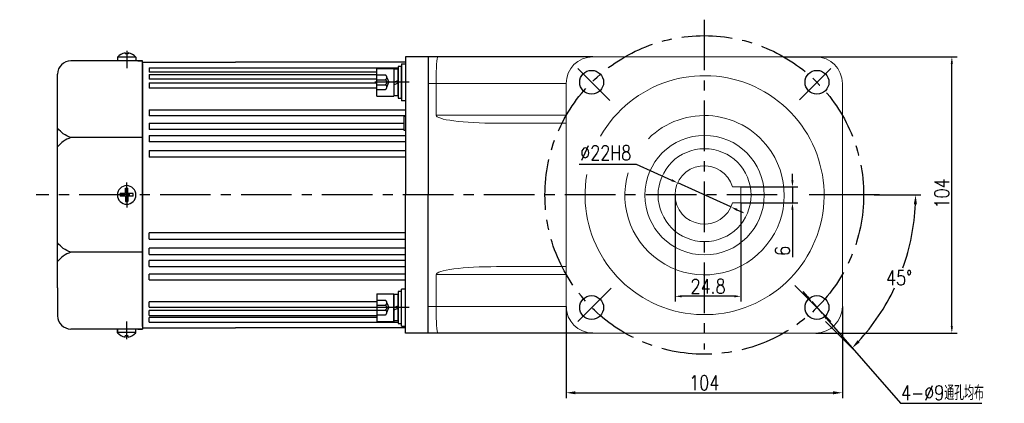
# Model space of a CAD drawing. Header units: inches. Extents: x 331 to 12887, y -474 to 4488.
# Tile 90 of 122: x 8262 to 8633, y 2795 to 2940. Entities that reach past the tile are written whole.
import ezdxf

# ---------------------------------------------------------------- set-up
doc = ezdxf.new("R2010")
doc.units = ezdxf.units.IN
doc.header["$LTSCALE"] = 10
doc.header["$MEASUREMENT"] = 0
doc.linetypes.add('CENTER', pattern=[10.16, 6.35, -1.27, 1.27, -1.27])
doc.linetypes.add('HIDDEN', pattern=[1.905, 1.27, -0.635])
for name, color, linetype in [('1轮廓实线层', 7, 'Continuous'), ('3中心线层', 1, 'CENTER'), ('4虚线层', 6, 'HIDDEN'), ('7标注层', 4, 'Continuous')]:
    doc.layers.add(name, color=color, linetype=linetype)
doc.styles.add('PC_TEXTSTYLE', font='isocp.shx', dxfattribs={"width": 0.8, "bigfont": 'HZFS.SHX'})
doc.styles.add('TH_GBDIM', font='romans.shx', dxfattribs={"width": 0.8, "bigfont": 'gbcbig.shx'})
doc.dimstyles.new('TH_GBDIM', dxfattribs={"dimtxt": 3.5, "dimasz": 2.5, "dimexe": 2, "dimexo": 0, "dimgap": 1, "dimtad": 1, "dimdec": 4, "dimdsep": 46, "dimtxsty": 'TH_GBDIM', "dimcen": 0.09, "dimclrd": 4, "dimclre": 4, "dimclrt": 3, "dimadec": 0, "dimazin": 0, "dimtfac": 1, "dimtdec": 4, "dimtmove": 0, "dimatfit": 3, "dimfxl": 1, "dimtzin": 0, "dimarcsym": 0})
doc.dimstyles.new('直径标注A3', dxfattribs={"dimtxt": 3.5, "dimasz": 3, "dimexe": 2, "dimexo": 0.0625, "dimgap": 1, "dimtad": 1, "dimtih": 1, "dimtoh": 1, "dimdsep": 46, "dimtxsty": 'PC_TEXTSTYLE', "dimsah": 1, "dimcen": 0.09, "dimclrt": 3, "dimadec": 0, "dimazin": 0, "dimtfac": 0.7, "dimtmove": 0, "dimatfit": 0, "dimfxl": 1, "dimtzin": 0, "dimarcsym": 0})
doc.dimstyles.new('角度标注', dxfattribs={"dimtxt": 3.5, "dimasz": 3, "dimexe": 2, "dimexo": 0, "dimgap": 1, "dimtad": 1, "dimtih": 1, "dimtoh": 1, "dimdsep": 46, "dimtxsty": 'PC_TEXTSTYLE', "dimsah": 1, "dimcen": 0.09, "dimclrd": 4, "dimclrt": 3, "dimadec": 0, "dimazin": 0, "dimtfac": 0.7, "dimtmove": 0, "dimatfit": 0, "dimfxl": 1, "dimtzin": 0, "dimarcsym": 0})

# ---------------------------------------------------------------- blocks, each defined once
blk = doc.blocks.new('*D765')
at = {"layer": '7标注层', "color": 4, "lineweight": -2, "transparency": 16777216}
for p, q in [((8582.92, 2925.87), (8615.4, 2925.87)), ((8613.4, 2824.37), (8613.4, 2923.37)), ((8562.19, 2821.87), (8615.4, 2821.87))]:
    blk.add_line(p, q, dxfattribs=at)
at = {"layer": '7标注层', "color": 4, "transparency": 16777216}
for points in [[(8612.98, 2923.37), (8613.81, 2923.37), (8613.4, 2925.87)], [(8612.98, 2824.37), (8613.81, 2824.37), (8613.4, 2821.87)]]:
    blk.add_solid(points, dxfattribs=at)
at = {"layer": 'Defpoints', "color": 0, "transparency": 16777216}
for p in [(8582.92, 2925.87), (8613.4, 2925.87), (8562.19, 2821.87)]:
    blk.add_point(p, dxfattribs=at)
at = {"layer": '7标注层', "color": 3, "transparency": 16777216, "insert": (8609.65, 2874.43), "char_height": 5.5, "attachment_point": 5, "rotation": 90, "style": 'TH_GBDIM'}
blk.add_mtext('104', dxfattribs=at)
blk = doc.blocks.new('*D768')
at = {"layer": '7标注层', "color": 4, "lineweight": -2, "transparency": 16777216}
for p, q in [((8473.13, 2885.49), (8494.54, 2885.49)), ((8494.54, 2885.49), (8507.89, 2879.44)), ((8530.21, 2869.34), (8510.17, 2878.41)), ((8532.49, 2868.3), (8534.77, 2867.27))]:
    blk.add_line(p, q, dxfattribs=at)
at = {"layer": '7标注层', "color": 4, "transparency": 16777216}
for points in [[(8508.07, 2879.82), (8507.72, 2879.06), (8510.17, 2878.41)], [(8532.66, 2868.68), (8532.32, 2867.92), (8530.21, 2869.34)]]:
    blk.add_solid(points, dxfattribs=at)
at = {"layer": 'Defpoints', "color": 0, "transparency": 16777216}
for p in [(8510.17, 2878.41), (8530.21, 2869.34)]:
    blk.add_point(p, dxfattribs=at)
at = {"layer": '7标注层', "color": 3, "transparency": 16777216, "insert": (8483.09, 2889.74), "char_height": 5.5, "attachment_point": 5, "style": 'TH_GBDIM'}
blk.add_mtext('%%C22{}{H8}', dxfattribs=at)
blk = doc.blocks.new('*D648')
at = {"layer": '7标注层', "color": 0, "lineweight": -2, "transparency": 16777216}
for p, q in [((8584.19, 2873.87), (8601.75, 2873.87)), ((8565.81, 2826.26), (8577.27, 2814.79))]:
    blk.add_line(p, q, dxfattribs=at)
at = {"layer": '7标注层', "color": 4, "lineweight": -2, "transparency": 16777216}
for start, end in [(340.324, 357.5409), (317.4591, 334.6171)]:
    blk.add_arc((8518.19, 2873.87), 81.55, start, end, dxfattribs=at)
at = {"layer": '7标注层', "color": 4, "transparency": 16777216}
for points in [[(8599.09, 2870.39), (8600.25, 2870.36), (8599.75, 2873.87)], [(8578.7, 2818.33), (8577.86, 2819.14), (8575.86, 2816.21)]]:
    blk.add_solid(points, dxfattribs=at)
at = {"layer": 'Defpoints', "color": 0, "transparency": 16777216}
for p in [(8200.92, 2873.87), (8518.19, 2873.87), (8584.19, 2873.87), (8588.82, 2833.1), (8565.81, 2826.26)]:
    blk.add_point(p, dxfattribs=at)
at = {"layer": '7标注层', "color": 3, "transparency": 16777216, "insert": (8593.54, 2842.67), "char_height": 5.5, "attachment_point": 5, "style": 'TH_GBDIM'}
blk.add_mtext('45°', dxfattribs=at)
blk = doc.blocks.new('*D856')
at = {"layer": '7标注层', "color": 0, "lineweight": -2, "transparency": 16777216}
for p, q in [((8559, 2835.59), (8557.36, 2837.48)), ((8560.65, 2833.71), (8564.59, 2829.19)), ((8566.23, 2827.3), (8594.07, 2795.4)), ((8594.07, 2795.4), (8624.72, 2795.4))]:
    blk.add_line(p, q, dxfattribs=at)
at = {"layer": '7标注层', "color": 0, "transparency": 16777216}
for points in [[(8559.32, 2835.87), (8558.69, 2835.32), (8560.65, 2833.71)], [(8566.55, 2827.58), (8565.92, 2827.03), (8564.59, 2829.19)]]:
    blk.add_solid(points, dxfattribs=at)
at = {"layer": 'Defpoints', "color": 0, "transparency": 16777216}
for p in [(8560.65, 2833.71), (8564.59, 2829.19)]:
    blk.add_point(p, dxfattribs=at)
at = {"layer": '7标注层', "color": 3, "transparency": 16777216, "insert": (8609.9, 2799.33), "char_height": 5.5, "attachment_point": 5, "style": 'TH_GBDIM'}
blk.add_mtext('{4-%%C9}{}{}{通孔均布}', dxfattribs=at)
blk = doc.blocks.new('*U854')
at = {"layer": '1轮廓实线层'}
blk.add_circle((0, 0), 4.5, dxfattribs=at)
blk = doc.blocks.new('*U855')
at = {"layer": '1轮廓实线层', "color": 0, "linetype": 'ByBlock', "lineweight": -2, "transparency": 16777216}
for p, rotation in [((2696.38, 2671.31), 180), ((2781.23, 2671.31), 89.99999999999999), ((2696.38, 2586.46), 269.9999999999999)]:
    blk.add_blockref('*U854', p, dxfattribs=dict(at, rotation=rotation))
blk.add_blockref('*U854', (2781.23, 2586.46), dxfattribs=at)
blk = doc.blocks.new('*D894')
at = {"layer": '7标注层', "color": 4, "lineweight": -2, "transparency": 16777216}
for p, q in [((8553.38, 2879.37), (8553.38, 2881.87)), ((8533.99, 2876.87), (8555.38, 2876.87)), ((8553.38, 2876.87), (8553.38, 2870.87)), ((8533.99, 2870.87), (8555.38, 2870.87)), ((8553.38, 2868.37), (8553.38, 2850.46))]:
    blk.add_line(p, q, dxfattribs=at)
at = {"layer": '7标注层', "color": 4, "transparency": 16777216}
for points in [[(8552.97, 2879.37), (8553.8, 2879.37), (8553.38, 2876.87)], [(8552.97, 2868.37), (8553.8, 2868.37), (8553.38, 2870.87)]]:
    blk.add_solid(points, dxfattribs=at)
at = {"layer": 'Defpoints', "color": 0, "transparency": 16777216}
for p in [(8533.99, 2876.87), (8553.38, 2876.87), (8533.99, 2870.87)]:
    blk.add_point(p, dxfattribs=at)
at = {"layer": '7标注层', "color": 3, "transparency": 16777216, "insert": (8549.63, 2852.82), "char_height": 5.5, "attachment_point": 5, "rotation": 90, "style": 'TH_GBDIM'}
blk.add_mtext('6', dxfattribs=at)
blk = doc.blocks.new('*D895')
at = {"layer": '7标注层', "color": 4, "lineweight": -2, "transparency": 16777216}
for p, q in [((8509.19, 2873.87), (8509.19, 2833.7)), ((8533.99, 2870.87), (8533.99, 2833.7)), ((8531.49, 2835.7), (8511.69, 2835.7))]:
    blk.add_line(p, q, dxfattribs=at)
at = {"layer": '7标注层', "color": 4, "transparency": 16777216}
for points in [[(8511.69, 2836.12), (8511.69, 2835.28), (8509.19, 2835.7)], [(8531.49, 2836.12), (8531.49, 2835.28), (8533.99, 2835.7)]]:
    blk.add_solid(points, dxfattribs=at)
at = {"layer": 'Defpoints', "color": 0, "transparency": 16777216}
for p in [(8509.19, 2873.87), (8533.99, 2870.87), (8509.19, 2835.7)]:
    blk.add_point(p, dxfattribs=at)
at = {"layer": '7标注层', "color": 3, "transparency": 16777216, "insert": (8521.59, 2839.45), "char_height": 5.5, "attachment_point": 5, "style": 'TH_GBDIM'}
blk.add_mtext('24.8', dxfattribs=at)
blk = doc.blocks.new('*D937')
at = {"layer": '7标注层', "color": 4, "lineweight": -2, "transparency": 16777216}
for p, q in [((8468.19, 2831.87), (8468.19, 2797.37)), ((8572.19, 2831.87), (8572.19, 2797.37)), ((8471.69, 2799.37), (8568.69, 2799.37))]:
    blk.add_line(p, q, dxfattribs=at)
at = {"layer": '7标注层', "color": 4, "transparency": 16777216}
for points in [[(8471.69, 2799.95), (8471.69, 2798.79), (8468.19, 2799.37)], [(8568.69, 2799.95), (8568.69, 2798.79), (8572.19, 2799.37)]]:
    blk.add_solid(points, dxfattribs=at)
at = {"layer": 'Defpoints', "color": 0, "transparency": 16777216}
for p in [(8468.19, 2831.87), (8572.19, 2831.87), (8572.19, 2799.37)]:
    blk.add_point(p, dxfattribs=at)
at = {"layer": '7标注层', "color": 3, "transparency": 16777216, "insert": (8520.19, 2803.12), "char_height": 5.5, "attachment_point": 5, "style": 'TH_GBDIM'}
blk.add_mtext('104', dxfattribs=at)

msp = doc.modelspace()

# ---------------------------------------------------------------- linework, layer by layer
for p, q in [((8299.19191, 2925.80955), (8299.19191, 2924.3742)), ((8306.19191, 2925.71514), (8299.19191, 2925.71514)), ((8302.09191, 2927.4024), (8302.09191, 2926.9742)), ((8303.29191, 2926.9742), (8302.09191, 2926.9742)), ((8303.29191, 2927.4024), (8303.29191, 2926.9742)), ((8306.19191, 2925.80955), (8306.19191, 2924.3742)), ((8478.19191, 2925.8742), (8416.19191, 2925.8742)), ((8308.69191, 2924.3742), (8281.69191, 2924.3742)), ((8306.94191, 2924.3742), (8308.69191, 2924.3742)), ((8308.69191, 2923.3742), (8308.69191, 2924.3742)), ((8308.69191, 2923.3742), (8308.69191, 2873.8742)), ((8276.69191, 2908.8742), (8276.69191, 2919.3742)), ((8276.69191, 2838.8742), (8276.69191, 2908.8742)), ((8308.69191, 2895.45544), (8281.69191, 2895.45544)), ((8308.69191, 2824.3742), (8308.69191, 2873.8742)), ((8308.69191, 2852.29296), (8281.69191, 2852.29296)), ((8276.69191, 2838.8742), (8276.69191, 2828.3742)), ((8308.69191, 2823.3742), (8281.69191, 2823.3742)), ((8299.19191, 2821.93886), (8299.19191, 2823.3742)), ((8306.19191, 2822.03326), (8299.19191, 2822.03326)), ((8299.19192, 2823.07145), (8299.19192, 2821.93885)), ((8306.19191, 2821.93886), (8306.19191, 2823.3742)), ((8306.94191, 2823.3742), (8308.69191, 2823.3742)), ((8306.94191, 2823.3742), (8308.69191, 2823.3742)), ((8308.69191, 2824.3742), (8308.69191, 2823.3742)), ((8478.19191, 2821.8742), (8416.19191, 2821.8742)), ((8303.29191, 2820.7742), (8302.09191, 2820.7742)), ((8302.09191, 2820.346), (8302.09191, 2820.7742)), ((8303.29191, 2820.346), (8303.29191, 2820.7742))]:
    msp.add_line(p, q)
at = {"color": 7, "linetype": 'Continuous', "lineweight": 15}
for p, q in [((8416.19191, 2925.8742), (8419.85229, 2925.8742)), ((8562.19191, 2925.8742), (8478.19191, 2925.8742)), ((8419.19191, 2915.8742), (8416.19191, 2915.8742)), ((8468.19192, 2915.8742), (8419.19191, 2915.8742)), ((8419.19191, 2903.8742), (8419.19191, 2915.8742)), ((8468.19192, 2915.8742), (8468.19192, 2831.8742)), ((8572.19191, 2831.8742), (8572.19191, 2915.8742)), ((8419.19191, 2903.8742), (8468.19192, 2903.8742)), ((8468.19192, 2900.8742), (8442.00541, 2900.8742)), ((8530.77492, 2876.8742), (8533.99191, 2876.8742)), ((8533.99191, 2876.8742), (8533.99191, 2870.8742)), ((8533.99191, 2870.8742), (8530.77492, 2870.8742)), ((8468.19192, 2843.8742), (8419.19191, 2843.8742)), ((8419.19191, 2843.8742), (8419.19191, 2831.8742)), ((8442.00541, 2846.8742), (8468.19192, 2846.8742)), ((8416.19191, 2831.8742), (8419.19191, 2831.8742)), ((8419.19191, 2831.8742), (8468.19192, 2831.8742)), ((8419.85229, 2821.8742), (8416.19191, 2821.8742)), ((8419.85229, 2821.8742), (8416.19191, 2821.8742)), ((8478.19191, 2821.8742), (8562.19191, 2821.8742))]:
    msp.add_line(p, q, dxfattribs=at)
for radius in [22.5, 17.5]:
    msp.add_circle((8520.28191, 2873.7842), radius, dxfattribs=at)
for centre, radius, start, end in [((8303.65181, 2921.12606), 6.46728, 103.957243, 133.5991462), ((8301.73202, 2921.12606), 6.46728, 46.4008538, 76.042757), ((8281.69191, 2919.3742), 5, 90, 180), ((8281.69191, 2828.3742), 5, 180, 270), ((8303.65181, 2826.62234), 6.46728, 226.4008538, 256.042757), ((8301.73202, 2826.62234), 6.46728, 283.957243, 313.5991462)]:
    msp.add_arc(centre, radius, start, end)
for centre, radius, start, end in [((8478.19191, 2915.8742), 10, 90, 180), ((8562.19191, 2915.8742), 10, 0, 90), ((8520.28191, 2873.7842), 45, 170.0568109, 150.4562083), ((8520.28191, 2873.7842), 30, 33.2137322, 134.8257494), ((8520.28191, 2873.7842), 30, 163.5951629, 33.2137322), ((8520.19191, 2873.8742), 11, 15.8266199, 344.1733797), ((8478.19191, 2831.8742), 10, 180, 270), ((8562.19191, 2831.8742), 10, 270, 0)]:
    msp.add_arc(centre, radius, start, end, dxfattribs=at)
for centre, major_axis, ratio, start_param, end_param in [((8419.85229, 2915.8742), (0, 10), 0.066037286, 0, 1.570796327), ((8442.00541, 2903.8742), (-22.8135, 0), 0.131501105, 0, 1.570796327), ((8442.00541, 2843.8742), (22.8135, 0), 0.131501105, 1.570796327, 3.141592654), ((8419.85229, 2831.8742), (0, 10), 0.066037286, 1.570796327, 3.141592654)]:
    msp.add_ellipse(centre, major_axis=major_axis, ratio=ratio, start_param=start_param, end_param=end_param, dxfattribs=at)
for points in [[(8281.69191, 2895.45544), (8278.83677, 2896.87105), (8276.69191, 2898.96064)], [(8281.69191, 2895.45544), (8278.83677, 2894.03984), (8276.69191, 2891.95025)], [(8281.69191, 2852.29296), (8278.83677, 2853.70856), (8276.69191, 2855.79815)], [(8281.69191, 2852.29296), (8278.83677, 2850.87735), (8276.69191, 2848.78777)]]:
    msp.add_spline(points, degree=3)
at = {"layer": '1轮廓实线层'}
for p, q in [((8407.69191, 2925.8742), (8407.69191, 2915.8742)), ((8416.19191, 2925.8742), (8407.69191, 2925.8742)), ((8416.19191, 2925.8742), (8416.19191, 2873.8742)), ((8308.69191, 2923.8742), (8343.69191, 2923.8742)), ((8308.69191, 2873.8742), (8308.69191, 2923.8742)), ((8311.19191, 2921.80322), (8404.91191, 2921.80322)), ((8311.19191, 2921.80322), (8311.19191, 2920.09071)), ((8407.69191, 2923.8742), (8343.69191, 2923.8742)), ((8396.83191, 2911.10061), (8396.83191, 2921.50061)), ((8396.83191, 2921.50061), (8403.23191, 2921.50061)), ((8403.23191, 2921.50061), (8403.23191, 2911.10061)), ((8406.19191, 2922.30061), (8404.91191, 2922.30061)), ((8404.91191, 2922.30061), (8404.91191, 2919.66061)), ((8406.19191, 2923.30061), (8406.19191, 2909.30061)), ((8406.19191, 2923.30061), (8407.69191, 2923.30061)), ((8406.19191, 2919.66061), (8406.19191, 2922.30061)), ((8396.83191, 2920.09071), (8311.19191, 2920.09071)), ((8311.19191, 2919.27158), (8396.83191, 2919.27158)), ((8311.19191, 2919.27158), (8311.19191, 2917.42099)), ((8403.23191, 2921.22061), (8403.23191, 2911.38061)), ((8404.91191, 2921.22061), (8403.23191, 2921.22061)), ((8404.91191, 2911.38061), (8404.91191, 2921.22061)), ((8404.91191, 2919.66061), (8404.91191, 2912.94061)), ((8406.19191, 2912.94061), (8406.19191, 2919.66061)), ((8396.83191, 2917.42099), (8311.19191, 2917.42099)), ((8311.19191, 2916.0818), (8396.83191, 2916.0818)), ((8311.19191, 2916.0818), (8311.19191, 2914.10209)), ((8396.83191, 2914.10209), (8311.19191, 2914.10209)), ((8403.23191, 2916.30061), (8404.91191, 2917.02437)), ((8403.23191, 2915.3959), (8404.91191, 2916.11967)), ((8407.69191, 2915.8742), (8407.69191, 2873.8742)), ((8396.83191, 2911.10061), (8403.23191, 2911.10061)), ((8403.23191, 2911.38061), (8404.91191, 2911.38061)), ((8404.91191, 2912.94061), (8404.91191, 2910.30061)), ((8406.19191, 2910.30061), (8406.19191, 2912.94061)), ((8404.91191, 2910.30061), (8406.19191, 2910.30061)), ((8407.69191, 2909.30061), (8406.19191, 2909.30061)), ((8311.19191, 2905.90727), (8407.69191, 2905.90727)), ((8311.19191, 2905.90727), (8311.19191, 2903.66272)), ((8407.69191, 2903.66272), (8311.19191, 2903.66272)), ((8407.19191, 2903.5742), (8407.69191, 2903.5742)), ((8407.19191, 2898.1742), (8407.19191, 2903.5742)), ((8311.19191, 2900.8761), (8407.19132, 2900.8761)), ((8311.19191, 2900.8761), (8311.19191, 2898.54668)), ((8407.19191, 2898.54668), (8311.19191, 2898.54668)), ((8311.19191, 2896.25511), (8407.69191, 2896.25511)), ((8311.19191, 2896.25511), (8311.19191, 2893.86571)), ((8407.69191, 2898.1742), (8407.19191, 2898.1742)), ((8407.69191, 2893.86571), (8311.19191, 2893.86571)), ((8311.19191, 2890.57505), (8407.69191, 2890.57505)), ((8311.19191, 2890.57505), (8311.19191, 2888.13149)), ((8407.69191, 2888.13149), (8311.19191, 2888.13149)), ((8302.19191, 2874.3742), (8300.19191, 2874.3742)), ((8300.19191, 2873.8742), (8300.19191, 2874.3742)), ((8300.19191, 2873.8742), (8300.19191, 2873.3742)), ((8302.19191, 2873.3742), (8300.19191, 2873.3742)), ((8302.19191, 2874.3742), (8302.19191, 2876.3742)), ((8302.19191, 2876.3742), (8303.19191, 2876.3742)), ((8302.19191, 2873.3742), (8302.19191, 2871.3742)), ((8303.19191, 2874.3742), (8303.19191, 2876.3742)), ((8305.19191, 2874.3742), (8303.19191, 2874.3742)), ((8305.19191, 2873.3742), (8303.19191, 2873.3742)), ((8303.19191, 2873.3742), (8303.19191, 2871.3742)), ((8305.19191, 2873.3742), (8305.19191, 2874.3742)), ((8308.69191, 2873.8742), (8308.69191, 2823.8742)), ((8407.69191, 2831.8742), (8407.69191, 2873.8742)), ((8416.19191, 2821.8742), (8416.19191, 2873.8742)), ((8302.19191, 2871.3742), (8303.19191, 2871.3742)), ((8311.19191, 2857.17335), (8311.19191, 2859.61691)), ((8407.69191, 2859.61691), (8311.19191, 2859.61691)), ((8311.19191, 2857.17335), (8407.69191, 2857.17335)), ((8311.19191, 2851.49329), (8311.19191, 2853.88269)), ((8407.69191, 2853.88269), (8311.19191, 2853.88269)), ((8311.19191, 2851.49329), (8407.69191, 2851.49329)), ((8311.19191, 2846.8723), (8311.19191, 2849.20172)), ((8407.69191, 2849.20172), (8311.19191, 2849.20172)), ((8311.19191, 2846.8723), (8407.19191, 2846.8723)), ((8311.19191, 2841.84113), (8311.19191, 2844.08568)), ((8407.69191, 2844.08568), (8311.19191, 2844.08568)), ((8402.62786, 2846.8723), (8407.69191, 2846.8723)), ((8407.69191, 2844.08568), (8402.65807, 2844.08568)), ((8311.19191, 2841.84113), (8407.69191, 2841.84113)), ((8402.65216, 2841.84113), (8407.69191, 2841.84113)), ((8396.83191, 2836.64779), (8403.23191, 2836.64779)), ((8396.83191, 2836.64779), (8396.83191, 2826.24779)), ((8402.65131, 2836.64779), (8403.23191, 2836.64779)), ((8403.23191, 2836.64779), (8403.23191, 2826.24779)), ((8403.23191, 2826.24779), (8403.23191, 2836.64779)), ((8403.23191, 2836.36779), (8403.23191, 2826.52779)), ((8404.91191, 2836.36779), (8403.23191, 2836.36779)), ((8403.23191, 2826.52779), (8403.23191, 2836.36779)), ((8406.19191, 2837.44779), (8404.91191, 2837.44779)), ((8404.91191, 2837.44779), (8404.91191, 2834.80779)), ((8404.91191, 2826.52779), (8404.91191, 2836.36779)), ((8407.69191, 2838.44779), (8406.19191, 2838.44779)), ((8406.19191, 2824.44779), (8406.19191, 2838.44779)), ((8406.19191, 2834.80779), (8406.19191, 2837.44779)), ((8311.19191, 2831.6666), (8311.19191, 2833.64631)), ((8396.83191, 2833.64631), (8311.19191, 2833.64631)), ((8404.91191, 2834.80779), (8404.91191, 2828.08779)), ((8406.19191, 2828.08779), (8406.19191, 2834.80779)), ((8311.19191, 2831.6666), (8396.83191, 2831.6666)), ((8311.19191, 2828.47682), (8311.19191, 2830.32741)), ((8396.83191, 2830.32741), (8311.19191, 2830.32741)), ((8403.23191, 2831.44779), (8404.91191, 2832.17156)), ((8403.23191, 2830.54309), (8404.91191, 2831.26685)), ((8407.69191, 2821.8742), (8407.69191, 2831.8742)), ((8311.19191, 2828.47682), (8396.83191, 2828.47682)), ((8311.19191, 2825.94518), (8311.19191, 2827.65769)), ((8396.83191, 2827.65769), (8311.19191, 2827.65769)), ((8311.19191, 2825.94518), (8404.91191, 2825.94518)), ((8396.83191, 2826.24779), (8403.23191, 2826.24779)), ((8402.65131, 2826.24779), (8403.23191, 2826.24779)), ((8403.23191, 2826.52779), (8404.91191, 2826.52779)), ((8404.91191, 2828.08779), (8404.91191, 2825.44779)), ((8404.91191, 2825.44779), (8406.19191, 2825.44779)), ((8406.19191, 2825.44779), (8406.19191, 2828.08779)), ((8308.69191, 2823.8742), (8343.69191, 2823.8742)), ((8407.69191, 2823.8742), (8343.69191, 2823.8742)), ((8407.69191, 2823.8742), (8402.65131, 2823.8742)), ((8406.19191, 2824.44779), (8407.69191, 2824.44779)), ((8416.19191, 2821.8742), (8407.69191, 2821.8742))]:
    msp.add_line(p, q, dxfattribs=at)
at = {"layer": '1轮廓实线层', "color": 4}
msp.add_line((8550.12517, 2925.8742), (8582.91527, 2925.8742), dxfattribs=at)
at = {"layer": '1轮廓实线层'}
for start, end in [(0, 180), (180, 0)]:
    msp.add_arc((8302.69191, 2873.8742), 3.5, start, end, dxfattribs=at)
at = {"layer": '3中心线层', "ltscale": 0.3}
for p, q in [((8520.19191, 2939.8742), (8520.19191, 2815.6212)), ((8547.67894, 2873.8742), (8268.57874, 2873.8742))]:
    msp.add_line(p, q, dxfattribs=at)
at = {"layer": '3中心线层'}
for p, q in [((8302.69191, 2928.19816), (8302.69191, 2921.57728)), ((8409.04386, 2916.30061), (8396.19191, 2916.30061)), ((8302.69191, 2872.8213), (8302.69191, 2878.60251)), ((8302.69191, 2874.9271), (8302.69191, 2869.14589)), ((8586.19191, 2873.8742), (8559.68895, 2873.8742)), ((8409.04386, 2831.44779), (8396.19191, 2831.44779)), ((8302.69191, 2819.55024), (8302.69191, 2826.17112))]:
    msp.add_line(p, q, dxfattribs=at)
at = {"layer": '3中心线层', "ltscale": 0.6}
for p, q in [((8484.6666, 2909.39951), (8472.57664, 2921.48948)), ((8556.0483, 2909.73059), (8567.80719, 2921.48948)), ((8485.07635, 2838.75863), (8472.57664, 2826.25892)), ((8554.25427, 2839.81184), (8567.80719, 2826.25892))]:
    msp.add_line(p, q, dxfattribs=at)
at = {"layer": '3中心线层', "ltscale": 0.3}
msp.add_circle((8520.19191, 2873.8742), 60, dxfattribs=at)
at = {"layer": '4虚线层'}
for p, q in [((8396.83191, 2919.04461), (8400.03191, 2919.04461)), ((8400.67191, 2918.12994), (8401.35191, 2916.30061)), ((8396.83191, 2917.21527), (8400.03191, 2917.21527)), ((8396.83191, 2915.38594), (8400.03191, 2915.38594)), ((8400.67191, 2914.47127), (8401.35191, 2916.30061)), ((8396.83191, 2913.55661), (8400.03191, 2913.55661)), ((8396.83191, 2834.19179), (8400.03191, 2834.19179)), ((8400.67191, 2833.27713), (8401.35191, 2831.44779)), ((8396.83191, 2832.36246), (8400.03191, 2832.36246)), ((8396.83191, 2830.53313), (8400.03191, 2830.53313)), ((8400.67191, 2829.61846), (8401.35191, 2831.44779)), ((8396.83191, 2828.70379), (8400.03191, 2828.70379))]:
    msp.add_line(p, q, dxfattribs=at)
for centre in [(8399.69831, 2918.12994), (8399.69831, 2916.30061), (8399.69831, 2914.47127), (8399.69831, 2833.27713), (8399.69831, 2831.44779), (8399.69831, 2829.61846)]:
    msp.add_arc(centre, 0.97361, 290.0383846, 69.9616154, dxfattribs=at)

# ---------------------------------------------------------------- block references
at = {"layer": '1轮廓实线层'}
msp.add_blockref('*U855', (5781.3859, 244.99098), dxfattribs=at)

# ---------------------------------------------------------------- dimensions: what is measured, and where the dimension line sits
at = {"layer": '7标注层'}
for base, p1, p2, angle, text, override, picture, middle in [((8613.39657, 2925.8742), (8562.19191, 2821.8742), (8582.91527, 2925.8742), 90, '104', {"dimtxt": 5.5, "dimdec": 1, "dimlfac": 1.25, "dimadec": 1}, '*D765', (8613.39657, 2874.43019)), ((8553.38358, 2876.8742), (8533.99191, 2870.8742), (8533.99191, 2876.8742), 270, '6', {"dimtxt": 5.5, "dimasz": 2.5, "dimgap": 1, "dimtad": 1, "dimjust": 0, "dimdec": 1, "dimlfac": 1.25, "dimse1": 0, "dimse2": 0, "dimsd1": 0, "dimsd2": 0, "dimadec": 1}, '*D894', (8553.38358, 2852.81751))]:
    dim = msp.add_linear_dim(base=base, p1=p1, p2=p2, angle=angle, text=text, dimstyle='TH_GBDIM', override=override, dxfattribs=at)
    dim.commit()
    dim.dimension.update_dxf_attribs({"geometry": picture, "text_midpoint": middle, "dimtype": 160})
for p1, p2, text, dimstyle, override, picture, middle in [((8530.21199, 2869.33568), (8510.17184, 2878.41272), '%%C22{}{H8}', 'TH_GBDIM', {"dimtxt": 5.5, "dimgap": 1.5, "dimtoh": 1, "dimdec": 0, "dimlfac": 1.25}, '*D768', (8483.08553, 2885.494)), ((8560.64604, 2833.70835), (8564.5906, 2829.18724), '{4-%%C9}{}{}{通孔均布}', '直径标注A3', {"dimtxt": 5.5, "dimasz": 2.5, "dimgap": 1, "dimtad": 1, "dimjust": 0, "dimdec": 2, "dimlfac": 1, "dimtxsty": 'TH_GBDIM', "dimse1": 0, "dimse2": 0, "dimsd1": 0, "dimsd2": 0, "dimadec": 2}, '*D856', (8609.89611, 2795.3995))]:
    dim = msp.add_diameter_dim_2p(p1=p1, p2=p2, text=text, dimstyle=dimstyle, override=override, dxfattribs=at)
    dim.commit()
    dim.dimension.update_dxf_attribs({"geometry": picture, "text_midpoint": middle, "dimtype": 163})
dim = msp.add_angular_dim_2l(base=(8588.81898, 2833.09765), line1=((8584.19192, 2873.8742), (8200.91577, 2873.8742)), line2=((8518.19192, 2873.8742), (8565.80719, 2826.25892)), dimstyle='角度标注', override={"dimtxt": 5.5, "dimasz": 3.5, "dimgap": 1, "dimtad": 1, "dimjust": 0, "dimdec": 0, "dimlfac": 1, "dimtxsty": 'TH_GBDIM', "dimse1": 0, "dimse2": 0, "dimsd1": 0, "dimsd2": 0, "dimadec": 0, "dimazin": 2}, dxfattribs=at)
dim.commit()
dim.dimension.update_dxf_attribs({"geometry": '*D648', "text_midpoint": (8593.53716, 2842.66518)})
dim = msp.add_linear_dim(base=(8509.19191, 2835.69865), p1=(8533.99191, 2870.8742), p2=(8509.19191, 2873.8742), text='24.8', dimstyle='TH_GBDIM', override={"dimtxt": 5.5, "dimasz": 2.5, "dimgap": 1, "dimtad": 1, "dimjust": 0, "dimdec": 1, "dimlfac": 1.25, "dimse1": 0, "dimse2": 0, "dimsd1": 0, "dimsd2": 0, "dimadec": 1}, dxfattribs=at)
dim.commit()
dim.dimension.update_dxf_attribs({"geometry": '*D895', "text_midpoint": (8521.59191, 2839.44865)})
dim = msp.add_linear_dim(base=(8572.19191, 2799.37135), p1=(8468.19191, 2831.8742), p2=(8572.19191, 2831.8742), dimstyle='TH_GBDIM', override={"dimtxt": 5.5, "dimasz": 3.5, "dimadec": 4}, dxfattribs=at)
dim.commit()
dim.dimension.update_dxf_attribs({"geometry": '*D937', "text_midpoint": (8520.19191, 2803.12135)})

doc.saveas('drawing.dxf')
